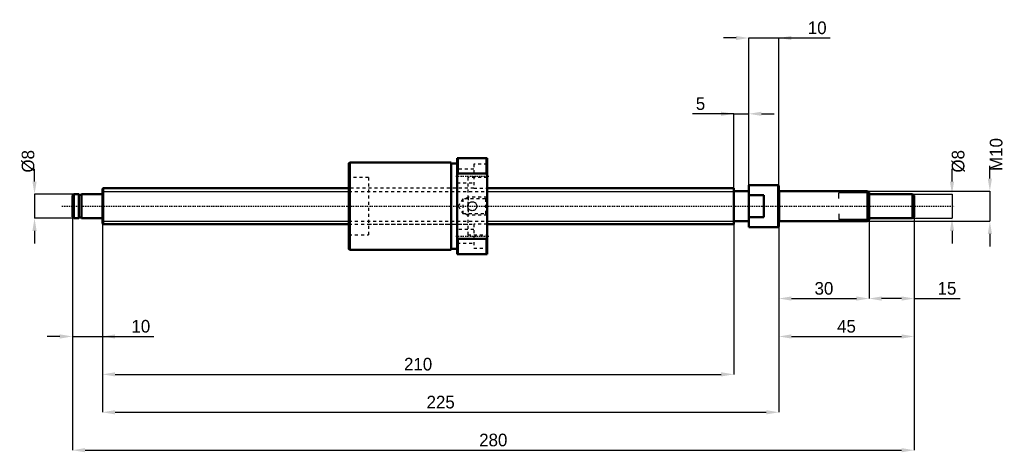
# Model space of a CAD drawing. Header units: millimetres. Extents: x -28 to 300, y -82 to 62.
import ezdxf

# ---------------------------------------------------------------- set-up
doc = ezdxf.new("R2010")
doc.units = ezdxf.units.MM
doc.linetypes.add('Center', pattern=[1.5, 0.45, -0.5, 0.05, -0.5])
doc.linetypes.add('Dashed', pattern=[2, 1, -1])
for name, color, linetype, lineweight in [('2d ConnectionPoints', 7, 'Continuous', 50), ('AM_0', 7, 'Continuous', 50), ('AM_4', 3, 'Continuous', 25), ('AM_5', 3, 'Continuous', 25), ('AM_7', 7, 'Center', 25), ('AM_9', 6, 'Dashed', 25)]:
    doc.layers.add(name, color=color, linetype=linetype, lineweight=lineweight)
doc.dimstyles.new('ISO-25', dxfattribs={"dimtxt": 2.5, "dimasz": 2.5, "dimexe": 1.25, "dimexo": 0.625, "dimtad": 1, "dimtxsty": 'Standard', "dimcen": 2.5, "dimadec": 0, "dimazin": 0, "dimtfac": 1, "dimtmove": 0, "dimatfit": 3, "dimfxl": 0, "dimarcsym": 0})

# ---------------------------------------------------------------- blocks, each defined once
blk = doc.blocks.new('1_BNK_1208_2_6RRG2_280LC7YRR0_Nut_0_in_BNK1208_2_6RRG2_280LC7Y_1280__0')
at = {"layer": 'AM_0'}
for p, q in [((82.25, 14.5), (82, 14.25)), ((82, 14.25), (82, -14.25)), ((116, 14.5), (82.25, 14.5)), ((82.25, 14.5), (82.25, -14.5)), ((116, 14.5), (116, -14.5)), ((118, 14.2), (116, 14.2)), ((118, 16), (118, -16)), ((128, 16), (118, 16)), ((118.25, 16), (118.25, 10.9)), ((127.75, 16), (127.75, 10.9)), ((128, 16), (128, -16)), ((118, 10.31), (118.25, 10.9)), ((118.25, 10.9), (127.75, 10.9)), ((127.75, 10.9), (128, 10.31)), ((118.25, -10.9), (118, -10.31)), ((118.25, -10.9), (118.25, -16)), ((127.75, -10.9), (118.25, -10.9)), ((128, -10.31), (127.75, -10.9)), ((127.75, -10.9), (127.75, -16)), ((82, -14.25), (82.25, -14.5)), ((82.25, -14.5), (116, -14.5)), ((116, -14.2), (118, -14.2)), ((118, -16), (128, -16))]:
    blk.add_line(p, q, dxfattribs=at)
at = {"layer": 'AM_5', "linetype": 'Dashed'}
for p, q in [((120.66, 2.46), (121.6, 3)), ((128, 3), (121.6, 3)), ((121.6, 3), (121.6, -3)), ((120.66, -2.46), (121.6, -3)), ((128, -3), (121.6, -3))]:
    blk.add_line(p, q, dxfattribs=at)
at = {"layer": 'AM_7'}
for p, q in [((117.5, 10), (128.5, 10)), ((117.5, -10), (128.5, -10))]:
    blk.add_line(p, q, dxfattribs=at)
at = {"layer": 'AM_9'}
for p, q in [((128, 14), (123.5, 14)), ((123.5, 14), (123.5, 6)), ((123.5, 12.25), (118, 12.25)), ((88.5, 9.5), (82, 9.5)), ((88.5, 9.5), (88.5, -9.5)), ((118, 7.75), (123.5, 7.75)), ((128, 9.5), (121.5, 9.5)), ((121.5, 9.5), (121.5, -9.5)), ((121.5, 6), (88.5, 6)), ((123.5, 6), (128, 6)), ((119.82, 2.46), (118.4, 0)), ((118.4, 0), (119.82, -2.46)), ((127.46, 2.46), (119.82, 2.46)), ((119.82, 2.46), (119.82, -2.46)), ((121.5, 0.03), (121.5, -0.04)), ((124.5, 0), (124.5, 0.1)), ((124.5, -0.05), (124.5, 0)), ((128, 3), (127.46, 2.46)), ((127.46, 2.46), (127.46, -2.46)), ((119.82, -2.46), (127.46, -2.46)), ((127.46, -2.46), (128, -3)), ((88.5, -6), (121.5, -6)), ((128, -6), (123.5, -6)), ((123.5, -6), (123.5, -14)), ((82, -9.5), (88.5, -9.5)), ((123.5, -7.75), (118, -7.75)), ((121.5, -9.5), (128, -9.5)), ((118, -12.25), (123.5, -12.25)), ((123.5, -14), (128, -14))]:
    blk.add_line(p, q, dxfattribs=at)
blk.add_lwpolyline([(121.5, 0), (121.52, 0.25), (121.58, 0.49), (121.69, 0.72), (121.82, 0.93), (122, 1.11), (122.2, 1.27), (122.42, 1.38), (122.66, 1.46), (122.91, 1.5), (123.16, 1.49), (123.41, 1.44), (123.64, 1.36), (123.86, 1.23), (124.05, 1.07), (124.22, 0.88), (124.35, 0.66), (124.44, 0.42), (124.49, 0.18), (124.5, -0.08), (124.46, -0.32), (124.39, -0.56), (124.28, -0.78), (124.13, -0.99), (123.95, -1.16), (123.74, -1.3), (123.51, -1.41), (123.27, -1.48), (123.01, -1.5), (122.76, -1.48), (122.52, -1.42), (122.29, -1.32), (122.08, -1.19), (121.9, -1.02), (121.74, -0.82), (121.62, -0.59), (121.54, -0.35), (121.5, 0)], dxfattribs=at)
blk = doc.blocks.new('2_BNK_1208_2_6RRG2_280LC7Y_Shaft_0_in_BNK1208_2_6RRG2_280LC7Y_1280__0')
at = {"layer": 'AM_0'}
for p, q in [((215, 7), (215, -7)), ((224.8, 7), (215, 7)), ((225, 6.8), (224.8, 7)), ((224.8, 7), (224.8, -7)), ((225, 6.8), (225, -6.8)), ((-9.5, 4), (-10, 3.5)), ((-10, 3.5), (-10, -3.5)), ((-7.9, 4), (-9.5, 4)), ((-9.5, 4), (-9.5, -4)), ((-7.9, 4), (-7.9, -4)), ((-7, 3.8), (-7.9, 3.8)), ((-0.2, 4), (-7, 4)), ((-7, 4), (-7, -4)), ((0.2, 6), (0, 5.8)), ((0, 5.8), (0, -5.8)), ((82, 6), (0.2, 6)), ((0.2, 6), (0.2, -6)), ((210, 6), (128, 6)), ((210, 6), (210, -6)), ((215, 5), (210, 5)), ((220, 3.61), (215, 3.61)), ((220, 3.61), (220, -3.61)), ((254.5, 5), (225.2, 5)), ((255, 4.5), (254.5, 5)), ((254.5, 5), (254.5, -5)), ((255, 4.5), (255, -4.5)), ((269.5, 4), (255, 4)), ((270, 3.5), (269.5, 4)), ((269.5, 4), (269.5, -4)), ((270, 3.5), (270, -3.5)), ((-10, -3.5), (-9.5, -4)), ((-9.5, -4), (-7.9, -4)), ((-7.9, -3.8), (-7, -3.8)), ((-7, -4), (-0.2, -4)), ((0, -5.8), (0.2, -6)), ((0.2, -6), (82, -6)), ((128, -6), (210, -6)), ((210, -5), (215, -5)), ((215, -3.61), (220, -3.61)), ((225.2, -5), (254.5, -5)), ((254.5, -5), (255, -4.5)), ((255, -4), (269.5, -4)), ((269.5, -4), (270, -3.5)), ((215, -7), (224.8, -7)), ((224.8, -7), (225, -6.8))]:
    blk.add_line(p, q, dxfattribs=at)
for centre, start, end in [((-0.2, 4.2), 270, 0), ((225.2, 5.2), 180, 270), ((-0.2, -4.2), 360, 90), ((225.2, -5.2), 90, 180)]:
    blk.add_arc(centre, 0.2, start, end, dxfattribs=at)
at = {"layer": 'AM_4'}
for p, q in [((-0.2, 4), (-0.2, -4)), ((225.2, 5), (225.2, -5))]:
    blk.add_line(p, q, dxfattribs=at)
at = {"layer": 'AM_5'}
for p, q in [((0, 4.93), (82, 4.93)), ((128, 4.93), (210, 4.93)), ((210, 3), (210, 4.93)), ((255, 4.39), (245, 4.39)), ((245, 2.5), (245, 4.39)), ((210, -3), (210, -4.93)), ((245, -2.5), (245, -4.39)), ((0, -4.93), (82, -4.93)), ((128, -4.93), (210, -4.93)), ((255, -4.39), (245, -4.39))]:
    blk.add_line(p, q, dxfattribs=at)
at = {"layer": 'AM_5', "linetype": 'Dashed'}
for p, q in [((82, 4.93), (128, 4.93)), ((82, -4.93), (128, -4.93))]:
    blk.add_line(p, q, dxfattribs=at)
at = {"layer": 'AM_7'}
blk.add_line((-13.5, 0), (283.5, 0), dxfattribs=at)
at = {"layer": 'AM_9'}
for p, q in [((123.5, 6), (82, 6)), ((82, -6), (123.5, -6))]:
    blk.add_line(p, q, dxfattribs=at)
blk = doc.blocks.new('*D3')
at = {"layer": 'AM_5', "color": 0, "lineweight": -2}
for p, q in [((-10, -3.5), (-10, -43.3)), ((0, -5.8), (0, -43.3)), ((-14.2, -43.3), (-18.4, -43.3)), ((-10, -43.3), (0, -43.3)), ((0, -43.3), (17.12, -43.3)), ((4.2, -43.3), (8.4, -43.3))]:
    blk.add_line(p, q, dxfattribs=at)
at = {"layer": 'AM_5', "color": 0}
for points in [[(-14.2, -44), (-14.2, -42.6), (-10, -43.3)], [(4.2, -42.6), (4.2, -44), (0, -43.3)]]:
    blk.add_solid(points, dxfattribs=at)
at = {"layer": 'Defpoints', "color": 0}
for p in [(-10, -3.5), (0, -5.8), (0, -43.3)]:
    blk.add_point(p, dxfattribs=at)
at = {"layer": 'AM_5', "color": 0, "insert": (12.76, -39.94), "char_height": 4.2, "attachment_point": 5}
blk.add_mtext('10', dxfattribs=at)
blk = doc.blocks.new('*D4')
at = {"layer": 'AM_5', "color": 0, "lineweight": -2}
for p, q in [((255, -4.5), (255, -30.7)), ((270, -3.5), (270, -30.7)), ((265.8, -30.7), (259.2, -30.7)), ((270, -30.7), (285.28, -30.7))]:
    blk.add_line(p, q, dxfattribs=at)
at = {"layer": 'AM_5', "color": 0}
for points in [[(259.2, -30), (259.2, -31.4), (255, -30.7)], [(265.8, -31.4), (265.8, -30), (270, -30.7)]]:
    blk.add_solid(points, dxfattribs=at)
at = {"layer": 'Defpoints', "color": 0}
for p in [(255, -4.5), (270, -3.5), (255, -30.7)]:
    blk.add_point(p, dxfattribs=at)
at = {"layer": 'AM_5', "color": 0, "insert": (280.92, -27.34), "char_height": 4.2, "attachment_point": 5}
blk.add_mtext('15', dxfattribs=at)
blk = doc.blocks.new('*D5')
at = {"layer": 'AM_5', "color": 0, "lineweight": -2}
for p, q in [((255, -4.5), (255, -30.7)), ((225, -6.8), (225, -30.7)), ((229.2, -30.7), (250.8, -30.7))]:
    blk.add_line(p, q, dxfattribs=at)
at = {"layer": 'AM_5', "color": 0}
for points in [[(229.2, -30), (229.2, -31.4), (225, -30.7)], [(250.8, -31.4), (250.8, -30), (255, -30.7)]]:
    blk.add_solid(points, dxfattribs=at)
at = {"layer": 'Defpoints', "color": 0}
for p in [(255, -4.5), (225, -6.8), (255, -30.7)]:
    blk.add_point(p, dxfattribs=at)
at = {"layer": 'AM_5', "color": 0, "insert": (240, -27.34), "char_height": 4.2, "attachment_point": 5}
blk.add_mtext('30', dxfattribs=at)
blk = doc.blocks.new('*D6')
at = {"layer": 'AM_5', "color": 0, "lineweight": -2}
for p, q in [((270, -3.5), (270, -43.3)), ((225, -6.8), (225, -43.3)), ((229.2, -43.3), (265.8, -43.3))]:
    blk.add_line(p, q, dxfattribs=at)
at = {"layer": 'AM_5', "color": 0}
for points in [[(229.2, -42.6), (229.2, -44), (225, -43.3)], [(265.8, -44), (265.8, -42.6), (270, -43.3)]]:
    blk.add_solid(points, dxfattribs=at)
at = {"layer": 'Defpoints', "color": 0}
for p in [(270, -3.5), (225, -6.8), (270, -43.3)]:
    blk.add_point(p, dxfattribs=at)
at = {"layer": 'AM_5', "color": 0, "insert": (247.5, -39.94), "char_height": 4.2, "attachment_point": 5}
blk.add_mtext('45', dxfattribs=at)
blk = doc.blocks.new('*D7')
at = {"layer": 'AM_5', "color": 0, "lineweight": -2}
for p, q in [((210.8, 55.9), (206.6, 55.9)), ((215, -7), (215, 55.9)), ((215, 55.9), (225, 55.9)), ((225, -6.8), (225, 55.9)), ((225, 55.9), (242.12, 55.9)), ((229.2, 55.9), (233.4, 55.9))]:
    blk.add_line(p, q, dxfattribs=at)
at = {"layer": 'AM_5', "color": 0}
for points in [[(210.8, 55.2), (210.8, 56.6), (215, 55.9)], [(229.2, 56.6), (229.2, 55.2), (225, 55.9)]]:
    blk.add_solid(points, dxfattribs=at)
at = {"layer": 'Defpoints', "color": 0}
for p in [(225, 55.9), (215, -7), (225, -6.8)]:
    blk.add_point(p, dxfattribs=at)
at = {"layer": 'AM_5', "color": 0, "insert": (237.76, 59.26), "char_height": 4.2, "attachment_point": 5}
blk.add_mtext('10', dxfattribs=at)
blk = doc.blocks.new('*D8')
at = {"layer": 'AM_5', "color": 0, "lineweight": -2}
for p, q in [((210, 30.7), (196.28, 30.7)), ((205.8, 30.7), (201.6, 30.7)), ((210, -4.9265), (210, 30.7)), ((210, 30.7), (215, 30.7)), ((215, -7), (215, 30.7)), ((219.2, 30.7), (223.4, 30.7))]:
    blk.add_line(p, q, dxfattribs=at)
at = {"layer": 'AM_5', "color": 0}
for points in [[(205.8, 30), (205.8, 31.4), (210, 30.7)], [(219.2, 31.4), (219.2, 30), (215, 30.7)]]:
    blk.add_solid(points, dxfattribs=at)
at = {"layer": 'Defpoints', "color": 0}
for p in [(215, 30.7), (210, -4.9265), (215, -7)]:
    blk.add_point(p, dxfattribs=at)
at = {"layer": 'AM_5', "color": 0, "insert": (198.94, 34.06), "char_height": 4.2, "attachment_point": 5}
blk.add_mtext('5', dxfattribs=at)
blk = doc.blocks.new('*D9')
at = {"layer": 'AM_5', "color": 0, "lineweight": -2}
for p, q in [((0, -5.8), (0, -55.9)), ((210, -4.9265), (210, -55.9)), ((4.2, -55.9), (205.8, -55.9))]:
    blk.add_line(p, q, dxfattribs=at)
at = {"layer": 'AM_5', "color": 0}
for points in [[(4.2, -55.2), (4.2, -56.6), (0, -55.9)], [(205.8, -56.6), (205.8, -55.2), (210, -55.9)]]:
    blk.add_solid(points, dxfattribs=at)
at = {"layer": 'Defpoints', "color": 0}
for p in [(0, -5.8), (210, -4.9265), (210, -55.9)]:
    blk.add_point(p, dxfattribs=at)
at = {"layer": 'AM_5', "color": 0, "insert": (105, -52.54), "char_height": 4.2, "attachment_point": 5}
blk.add_mtext('210', dxfattribs=at)
blk = doc.blocks.new('*D10')
at = {"layer": 'AM_5', "color": 0, "lineweight": -2}
for p, q in [((0, -5.8), (0, -68.5)), ((225, -6.8), (225, -68.5)), ((4.2, -68.5), (220.8, -68.5))]:
    blk.add_line(p, q, dxfattribs=at)
at = {"layer": 'AM_5', "color": 0}
for points in [[(4.2, -67.8), (4.2, -69.2), (0, -68.5)], [(220.8, -69.2), (220.8, -67.8), (225, -68.5)]]:
    blk.add_solid(points, dxfattribs=at)
at = {"layer": 'Defpoints', "color": 0}
for p in [(0, -5.8), (225, -6.8), (225, -68.5)]:
    blk.add_point(p, dxfattribs=at)
at = {"layer": 'AM_5', "color": 0, "insert": (112.5, -65.14), "char_height": 4.2, "attachment_point": 5}
blk.add_mtext('225', dxfattribs=at)
blk = doc.blocks.new('*D11')
at = {"layer": 'AM_5', "color": 0, "lineweight": -2}
for p, q in [((-10, -3.5), (-10, -81.1)), ((270, -3.5), (270, -81.1)), ((-5.8, -81.1), (265.8, -81.1))]:
    blk.add_line(p, q, dxfattribs=at)
at = {"layer": 'AM_5', "color": 0}
for points in [[(-5.8, -80.4), (-5.8, -81.8), (-10, -81.1)], [(265.8, -81.8), (265.8, -80.4), (270, -81.1)]]:
    blk.add_solid(points, dxfattribs=at)
at = {"layer": 'Defpoints', "color": 0}
for p in [(-10, -3.5), (270, -3.5), (270, -81.1)]:
    blk.add_point(p, dxfattribs=at)
at = {"layer": 'AM_5', "color": 0, "insert": (130, -77.74), "char_height": 4.2, "attachment_point": 5}
blk.add_mtext('280', dxfattribs=at)
blk = doc.blocks.new('*D12')
at = {"layer": 'AM_5', "color": 0, "lineweight": -2}
for p, q in [((-22.6, 8.2), (-22.6, 12.4)), ((-9.5, 4), (-22.6, 4)), ((-22.6, 4), (-22.6, -4)), ((-9.5, -4), (-22.6, -4)), ((-22.6, -8.2), (-22.6, -12.4))]:
    blk.add_line(p, q, dxfattribs=at)
at = {"layer": 'AM_5', "color": 0}
for points in [[(-23.3, 8.2), (-21.9, 8.2), (-22.6, 4)], [(-21.9, -8.2), (-23.3, -8.2), (-22.6, -4)]]:
    blk.add_solid(points, dxfattribs=at)
at = {"layer": 'Defpoints', "color": 0}
for p in [(-9.5, 4), (-22.6, -4), (-9.5, -4)]:
    blk.add_point(p, dxfattribs=at)
at = {"layer": 'AM_5', "color": 0, "insert": (-24.7, 14.92), "char_height": 4.2, "attachment_point": 5, "rotation": 90}
blk.add_mtext('Ø8', dxfattribs=at)
blk = doc.blocks.new('*D13')
at = {"layer": 'AM_5', "color": 0, "lineweight": -2}
for p, q in [((282.6, 8.2), (282.6, 12.4)), ((269.5, 4), (282.6, 4)), ((282.6, 4), (282.6, -4)), ((269.5, -4), (282.6, -4)), ((282.6, -8.2), (282.6, -12.4))]:
    blk.add_line(p, q, dxfattribs=at)
at = {"layer": 'AM_5', "color": 0}
for points in [[(281.9, 8.2), (283.3, 8.2), (282.6, 4)], [(283.3, -8.2), (281.9, -8.2), (282.6, -4)]]:
    blk.add_solid(points, dxfattribs=at)
at = {"layer": 'Defpoints', "color": 0}
for p in [(269.5, 4), (269.5, -4), (282.6, -4)]:
    blk.add_point(p, dxfattribs=at)
at = {"layer": 'AM_5', "color": 0, "insert": (284.7, 14.92), "char_height": 4.2, "attachment_point": 5, "rotation": 90}
blk.add_mtext('Ø8', dxfattribs=at)
blk = doc.blocks.new('*D14')
at = {"layer": 'AM_5', "color": 0, "lineweight": -2}
for p, q in [((295.2, 9.2), (295.2, 13.4)), ((254.5, 5), (295.2, 5)), ((295.2, 5), (295.2, -5)), ((254.5, -5), (295.2, -5)), ((295.2, -9.2), (295.2, -13.4))]:
    blk.add_line(p, q, dxfattribs=at)
at = {"layer": 'AM_5', "color": 0}
for points in [[(294.5, 9.2), (295.9, 9.2), (295.2, 5)], [(295.9, -9.2), (294.5, -9.2), (295.2, -5)]]:
    blk.add_solid(points, dxfattribs=at)
at = {"layer": 'Defpoints', "color": 0}
for p in [(254.5, 5), (254.5, -5), (295.2, -5)]:
    blk.add_point(p, dxfattribs=at)
at = {"layer": 'AM_5', "color": 0, "insert": (297.3, 17.18), "char_height": 4.2, "attachment_point": 5, "rotation": 90}
blk.add_mtext('M10', dxfattribs=at)

msp = doc.modelspace()

# ---------------------------------------------------------------- linework, layer by layer
at = {"layer": '2d ConnectionPoints'}
for p in [(0, 0), (220, 0)]:
    msp.add_point(p, dxfattribs=at)

# ---------------------------------------------------------------- block references
for name in ['1_BNK_1208_2_6RRG2_280LC7YRR0_Nut_0_in_BNK1208_2_6RRG2_280LC7Y_1280__0', '2_BNK_1208_2_6RRG2_280LC7Y_Shaft_0_in_BNK1208_2_6RRG2_280LC7Y_1280__0']:
    msp.add_blockref(name, (0, 0))

# ---------------------------------------------------------------- dimensions: what is measured, and where the dimension line sits
at = {"layer": 'AM_5'}
for base, p1, p2, text, picture, middle in [((225, 55.9), (215, -7), (225, -6.8), '10', '*D7', (237.76, 55.9)), ((215, 30.7), (210, -4.9265), (215, -7), '5', '*D8', (198.94, 30.7)), ((0, -43.3), (-10, -3.5), (0, -5.8), '10', '*D3', (12.76, -43.3)), ((270, -81.1), (-10, -3.5), (270, -3.5), '280', '*D11', (130, -81.1)), ((210, -55.9), (0, -5.8), (210, -4.9265), '210', '*D9', (105, -55.9)), ((225, -68.5), (0, -5.8), (225, -6.8), '225', '*D10', (112.5, -68.5)), ((270, -43.3), (225, -6.8), (270, -3.5), '45', '*D6', (247.5, -43.3)), ((255, -30.7), (225, -6.8), (255, -4.5), '30', '*D5', (240, -30.7)), ((255, -30.7), (270, -3.5), (255, -4.5), '15', '*D4', (280.92, -30.7))]:
    dim = msp.add_linear_dim(base=base, p1=p1, p2=p2, text=text, dimstyle='ISO-25', override={"dimtxt": 4.2, "dimasz": 4.2, "dimexe": 0, "dimexo": 0, "dimgap": 1.26}, dxfattribs=at)
    dim.commit()
    dim.dimension.update_dxf_attribs({"geometry": picture, "text_midpoint": middle, "dimtype": 160})
for base, p1, p2, text, picture, middle in [((295.2, -5), (254.5, 5), (254.5, -5), 'M10', '*D14', (297.3, 17.18)), ((-22.6, -4), (-9.5, 4), (-9.5, -4), 'Ø8', '*D12', (-24.7, 14.92)), ((282.6, -4), (269.5, 4), (269.5, -4), 'Ø8', '*D13', (284.7, 14.92))]:
    dim = msp.add_linear_dim(base=base, p1=p1, p2=p2, angle=90, text=text, dimstyle='ISO-25', override={"dimtxt": 4.2, "dimasz": 4.2, "dimexe": 0, "dimexo": 0, "dimgap": 1.26}, dxfattribs=at)
    dim.commit()
    dim.dimension.update_dxf_attribs({"geometry": picture, "text_midpoint": middle, "dimtype": 160, "text_rotation": 90})

doc.saveas('drawing.dxf')
